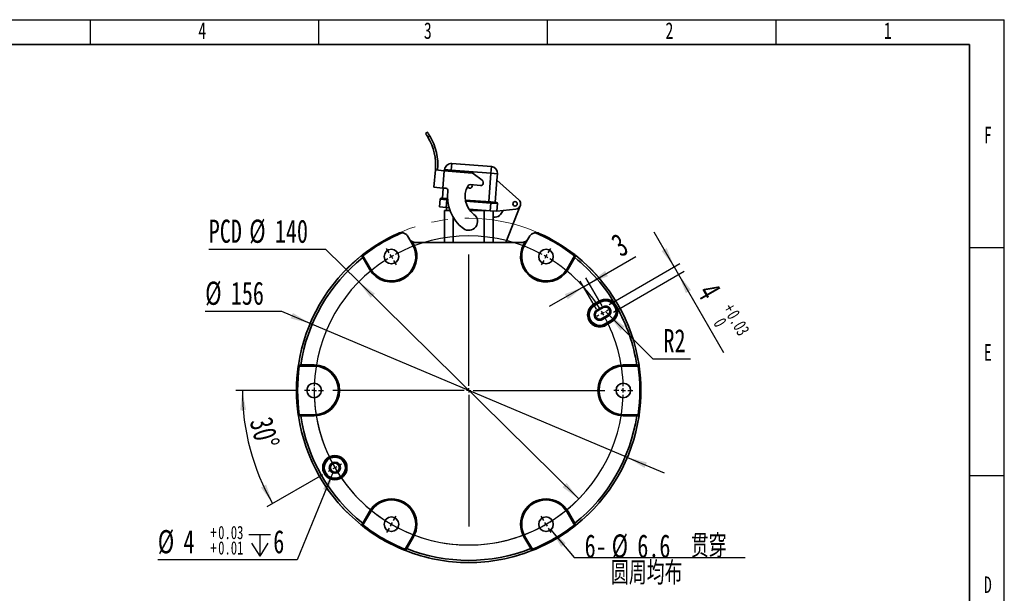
# Model space of a CAD drawing. Header units: millimetres. Extents: x 0 to 297, y 0 to 209.
# Tile 42 of 42: x 149 to 297, y 122 to 209. Entities that reach past the tile are written whole.
import ezdxf

# ---------------------------------------------------------------- set-up
doc = ezdxf.new("R2010")
doc.units = ezdxf.units.MM
doc.linetypes.add('CENTERX2', pattern=[20.32, 12.7, -2.54, 2.54, -2.54])
doc.layers.add('图层0', color=7, linetype='Continuous')
doc.layers.add('细实线', color=7, linetype='Continuous')
doc.layers.add('粗实线', color=7, linetype='Continuous', lineweight=50)
doc.styles.add('SLDTEXTSTYLE1', font='TXT', dxfattribs={"width": 0.7, "bigfont": 'bigfont'})
doc.styles.add('SLDTEXTSTYLE2', font='TXT', dxfattribs={"width": 0.7})
doc.dimstyles.new('SLDDIMSTYLE1', dxfattribs={"dimtxt": 3.5, "dimasz": 3, "dimexe": 0, "dimexo": 0.0625, "dimgap": 0.875, "dimtad": 0, "dimtih": 1, "dimtoh": 1, "dimlfac": 3, "dimrnd": 1e-09, "dimzin": 12, "dimdsep": 46, "dimtxsty": 'SLDTEXTSTYLE2', "dimsah": 1, "dimcen": 0, "dimadec": 0, "dimazin": 3, "dimtfac": 1, "dimtmove": 0, "dimatfit": 3, "dimfxl": 0, "dimfrac": 2, "dimtolj": 1, "dimtzin": 12, "dimarcsym": 0})
doc.dimstyles.new('SLDDIMSTYLE2', dxfattribs={"dimtxt": 3.5, "dimasz": 3, "dimexe": 0, "dimexo": 0.0625, "dimgap": 0.875, "dimtad": 0, "dimtih": 1, "dimtoh": 1, "dimlfac": 3, "dimrnd": 1e-09, "dimzin": 12, "dimdsep": 46, "dimtxsty": 'SLDTEXTSTYLE2', "dimsah": 1, "dimcen": 0, "dimadec": 0, "dimazin": 3, "dimtfac": 1, "dimtmove": 0, "dimatfit": 3, "dimfxl": 0, "dimfrac": 2, "dimtolj": 1, "dimtzin": 12, "dimarcsym": 0})
doc.dimstyles.new('SLDDIMSTYLE3', dxfattribs={"dimtxt": 3.5, "dimasz": 3, "dimexe": 0, "dimexo": 0.0625, "dimgap": 0.875, "dimtad": 2, "dimlfac": 3, "dimrnd": 1e-09, "dimzin": 12, "dimdsep": 46, "dimtxsty": 'SLDTEXTSTYLE2', "dimsah": 1, "dimcen": 0.09, "dimadec": 0, "dimazin": 3, "dimtol": 1, "dimtp": 0.03, "dimtfac": 1, "dimtmove": 0, "dimatfit": 0, "dimfxl": 0, "dimfrac": 2, "dimtolj": 1, "dimarcsym": 0})
doc.dimstyles.new('SLDDIMSTYLE4', dxfattribs={"dimtxt": 3.5, "dimasz": 3, "dimexe": 0, "dimexo": 0.0625, "dimgap": 0.875, "dimtad": 2, "dimlfac": 3, "dimrnd": 1e-09, "dimzin": 12, "dimdsep": 46, "dimtxsty": 'SLDTEXTSTYLE2', "dimsah": 1, "dimcen": 0.09, "dimadec": 0, "dimazin": 3, "dimtfac": 1, "dimtmove": 0, "dimatfit": 0, "dimfxl": 0, "dimfrac": 2, "dimtolj": 1, "dimtzin": 12, "dimarcsym": 0})
doc.dimstyles.new('SLDDIMSTYLE5', dxfattribs={"dimtxt": 3.5, "dimasz": 3, "dimexe": 0, "dimexo": 0.0625, "dimgap": 0.875, "dimtad": 0, "dimtih": 1, "dimtoh": 1, "dimlfac": 3, "dimrnd": 1e-09, "dimzin": 12, "dimdsep": 46, "dimtxsty": 'SLDTEXTSTYLE2', "dimsah": 1, "dimcen": 0, "dimadec": 0, "dimazin": 3, "dimtfac": 1, "dimtofl": 0, "dimtmove": 0, "dimatfit": 3, "dimfxl": 0, "dimfrac": 2, "dimtolj": 1, "dimtzin": 12, "dimarcsym": 0})
doc.dimstyles.new('SLDDIMSTYLE6', dxfattribs={"dimtxt": 3.5, "dimasz": 3, "dimexe": 0, "dimexo": 0.0625, "dimgap": 0.875, "dimtad": 2, "dimdec": 4, "dimlfac": 3, "dimzin": 12, "dimdsep": 46, "dimtxsty": 'SLDTEXTSTYLE2', "dimsah": 1, "dimcen": 0.09, "dimadec": 1, "dimazin": 3, "dimtfac": 1, "dimtdec": 1, "dimtofl": 0, "dimtmove": 0, "dimatfit": 3, "dimfxl": 0, "dimfrac": 2, "dimtolj": 1, "dimtzin": 12, "dimarcsym": 0})
doc.dimstyles.new('SLDDIMSTYLE7', dxfattribs={"dimtxt": 3.5, "dimasz": 3, "dimexe": 0, "dimexo": 0.0625, "dimgap": 0.875, "dimtad": 0, "dimtih": 1, "dimtoh": 1, "dimlfac": 3, "dimrnd": 1e-09, "dimzin": 12, "dimdsep": 46, "dimtxsty": 'SLDTEXTSTYLE2', "dimblk1": 'NONE', "dimblk2": 'NONE', "dimsah": 1, "dimcen": 0, "dimadec": 0, "dimazin": 3, "dimtol": 1, "dimtp": 0.03, "dimtm": -0.01, "dimtfac": 1, "dimtmove": 0, "dimatfit": 3, "dimldrblk": 'NONE', "dimfxl": 0, "dimfrac": 2, "dimtolj": 1, "dimarcsym": 0})
doc.dimstyles.new('SLDDIMSTYLE8', dxfattribs={"dimtxt": 3.5, "dimasz": 3, "dimexe": 0, "dimexo": 0.0625, "dimgap": 0.875, "dimtad": 0, "dimtih": 1, "dimtoh": 1, "dimlfac": 3, "dimrnd": 1e-09, "dimzin": 12, "dimdsep": 46, "dimtxsty": 'SLDTEXTSTYLE2', "dimblk1": 'NONE', "dimblk2": 'NONE', "dimsah": 1, "dimcen": 0, "dimadec": 0, "dimazin": 3, "dimtfac": 1, "dimtmove": 0, "dimatfit": 3, "dimldrblk": 'NONE', "dimfxl": 0, "dimfrac": 2, "dimtolj": 1, "dimtzin": 12, "dimarcsym": 0})

# ---------------------------------------------------------------- blocks, each defined once
blk = doc.blocks.new('_D_16')
at = {"layer": '图层0'}
for p, q in [((188.19, 164.71), (176.62, 164.71)), ((192.45, 162.91), (188.19, 164.71)), ((240.36, 142.68), (192.45, 162.91)), ((240.36, 142.68), (245.88, 140.35))]:
    blk.add_line(p, q, dxfattribs=at)
for points in [[(192.45, 162.91), (189.86, 164.49), (189.51, 163.66)], [(240.36, 142.68), (242.94, 141.1), (243.29, 141.93)]]:
    blk.add_solid(points, dxfattribs=at)
at = {"layer": '图层0', "char_height": 3.5, "attachment_point": 1, "style": 'SLDTEXTSTYLE2'}
for s, insert in [('%%c', (176.62, 169.22)), ('156', (180.49, 169.22))]:
    blk.add_mtext(s, dxfattribs=dict(at, insert=insert))
blk = doc.blocks.new('_D_17')
at = {"layer": '图层0'}
for p, q in [((194.84, 174.07), (177.16, 174.07)), ((199.79, 169.18), (194.84, 174.07)), ((233.01, 136.41), (199.79, 169.18))]:
    blk.add_line(p, q, dxfattribs=at)
blk.add_arc((216.4, 152.79), 23.33, 178.9344, 317.8376, dxfattribs=at)
for points in [[(199.79, 169.18), (201.61, 166.76), (202.24, 167.4)], [(233.01, 136.41), (231.19, 138.83), (230.56, 138.19)]]:
    blk.add_solid(points, dxfattribs=at)
at = {"layer": '图层0', "char_height": 3.5, "attachment_point": 1, "style": 'SLDTEXTSTYLE2'}
for s, insert in [('PCD', (177.16, 178.58)), ('%%c', (183.27, 178.58)), ('140', (187.14, 178.58))]:
    blk.add_mtext(s, dxfattribs=dict(at, insert=insert))
blk = doc.blocks.new('_D_18')
at = {"layer": '图层0'}
for p, q in [((247.41, 171.46), (244.41, 176.66)), ((237.58, 165.79), (248.27, 171.96)), ((247.41, 171.46), (248.07, 170.31)), ((238.24, 164.63), (248.94, 170.81)), ((248.07, 170.31), (254.87, 158.53))]:
    blk.add_line(p, q, dxfattribs=at)
for points in [[(247.41, 171.46), (246.3, 174.29), (245.52, 173.84)], [(248.07, 170.31), (249.18, 167.49), (249.96, 167.94)]]:
    blk.add_solid(points, dxfattribs=at)
at = {"layer": '图层0', "attachment_point": 1, "rotation": 300, "style": 'SLDTEXTSTYLE2'}
for s, insert, char_height in [('4', (253.83, 169.35), 3.5), ('+', (256.42, 166.15), 2), ('0', (254.99, 163.97), 2), ('0.03', (257.01, 165.14), 2)]:
    blk.add_mtext(s, dxfattribs=dict(at, insert=insert, char_height=char_height))
blk = doc.blocks.new('_D_19')
at = {"layer": '图层0'}
for p, q in [((234.6, 168.94), (241.61, 172.99)), ((236.54, 165.58), (234.1, 169.81)), ((233.74, 168.44), (228.54, 165.44)), ((235.68, 165.08), (233.24, 169.31)), ((233.74, 168.44), (234.6, 168.94))]:
    blk.add_line(p, q, dxfattribs=at)
for points in [[(234.6, 168.94), (237.43, 170.05), (236.98, 170.83)], [(233.74, 168.44), (230.91, 167.33), (231.36, 166.55)]]:
    blk.add_solid(points, dxfattribs=at)
at = {"layer": '图层0', "insert": (237.59, 175.88), "char_height": 3.5, "attachment_point": 1, "rotation": 30, "style": 'SLDTEXTSTYLE2'}
blk.add_mtext('3', dxfattribs=at)
blk = doc.blocks.new('_D_20')
at = {"layer": '图层0'}
for p, q in [((237.04, 164.71), (237.51, 164.24)), ((237.51, 164.24), (244.21, 157.54)), ((244.21, 157.54), (249.87, 157.54))]:
    blk.add_line(p, q, dxfattribs=at)
blk.add_solid([(237.51, 164.24), (239.32, 161.8), (239.95, 162.44)], dxfattribs=at)
at = {"layer": '图层0', "insert": (245.8, 162.06), "char_height": 3.5, "attachment_point": 1, "style": 'SLDTEXTSTYLE2'}
blk.add_mtext('R2', dxfattribs=at)
blk = doc.blocks.new('_D_21')
at = {"layer": '图层0'}
for p, q in [((190.64, 152.79), (181.23, 152.79)), ((194.32, 140.04), (185.94, 135.21))]:
    blk.add_line(p, q, dxfattribs=at)
blk.add_arc((216.4, 152.79), 34.17, 180, 210, dxfattribs=at)
for points in [[(182.23, 152.79), (181.91, 149.78), (182.81, 149.82)], [(186.81, 135.71), (185.82, 138.58), (185.03, 138.16)]]:
    blk.add_solid(points, dxfattribs=at)
at = {"layer": '图层0', "insert": (186.7, 149.05), "char_height": 3.5, "attachment_point": 1, "rotation": 285, "style": 'SLDTEXTSTYLE2'}
blk.add_mtext('30°', dxfattribs=at)
blk = doc.blocks.new('SW_SYMBOL_HOLE_DEPTH')
at = {"layer": '图层0', "color": 0}
for p, q in [((0, 875), (800, 875)), ((400, 875), (400, 75)), ((100, 555), (400, 75)), ((700, 555), (400, 75))]:
    blk.add_line(p, q, dxfattribs=at)
blk = doc.blocks.new('_D_22')
at = {"layer": '图层0'}
blk.add_line((190.52, 127.2), (169.47, 127.2), dxfattribs=at)
at = {"layer": '图层0', "xscale": 0.004072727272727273, "yscale": 0.004072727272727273, "zscale": 0.004072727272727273}
blk.add_blockref('SW_SYMBOL_HOLE_DEPTH', (183.23, 127.49), dxfattribs=at)
at = {"layer": '图层0', "attachment_point": 1, "style": 'SLDTEXTSTYLE2'}
for s, insert, char_height in [('0.03', (178.58, 132.35), 2), ('%%c', (169.47, 131.71), 3.5), ('4', (173.34, 131.71), 3.5), ('+', (177.41, 132.35), 2), ('6', (186.9, 131.71), 3.5), ('+', (177.41, 130.02), 2), ('0.01', (178.58, 130.02), 2)]:
    blk.add_mtext(s, dxfattribs=dict(at, insert=insert, char_height=char_height))
blk = doc.blocks.new('_None')
blk = doc.blocks.new('_D_23')
at = {"layer": '图层0'}
blk.add_line((232.32, 127.55), (258.14, 127.55), dxfattribs=at)
at = {"layer": '图层0', "char_height": 3.5, "attachment_point": 1}
for s, insert, style in [('6-', (233.9, 131.06), 'SLDTEXTSTYLE2'), ('%%c', (237.98, 131.06), 'SLDTEXTSTYLE2'), ('6.6', (241.85, 131.06), 'SLDTEXTSTYLE2'), ('贯穿', (249.93, 131.06), 'SLDTEXTSTYLE1'), ('圆周均布', (237.88, 126.99), 'SLDTEXTSTYLE1')]:
    blk.add_mtext(s, dxfattribs=dict(at, insert=insert, style=style))
blk = doc.blocks.new('SW_CENTERMARKSYMBOL_0')
at = {"layer": '图层0', "color": 0}
for p, q in [((-0.33, 0.58), (-0.72, 1.24)), ((0, 0), (-0.17, 0.29)), ((0, 0), (0.17, -0.29)), ((11.67, -19.54), (11.67, 0.33)), ((23.33, 0), (23.17, -0.29)), ((23.33, 0), (23.5, 0.29)), ((23.67, 0.58), (24.05, 1.24)), ((0.33, -0.58), (0.72, -1.24)), ((23, -0.58), (22.62, -1.24)), ((31.3, -8.87), (31.01, -9.04)), ((31.87, -8.54), (31.59, -8.71)), ((31.87, -8.54), (32.16, -8.37)), ((32.45, -8.21), (32.74, -8.04)), ((-12.33, -20.21), (-13.1, -20.21)), ((-11.67, -20.21), (-12, -20.21)), ((-11.67, -20.21), (-11.33, -20.21)), ((-11, -20.21), (-10.23, -20.21)), ((11, -20.21), (-8.87, -20.21)), ((11.67, -20.21), (11.33, -20.21)), ((11.67, -20.21), (11.67, -19.87)), ((11.67, -20.21), (11.67, -20.54)), ((11.67, -20.21), (12, -20.21)), ((12.33, -20.21), (32.21, -20.21)), ((34.33, -20.21), (33.57, -20.21)), ((35, -20.21), (34.67, -20.21)), ((35, -20.21), (35.33, -20.21)), ((35.67, -20.21), (36.43, -20.21)), ((11.67, -20.87), (11.67, -40.75)), ((-9.12, -32.21), (-9.55, -32.46)), ((-8.54, -31.87), (-8.83, -32.04)), ((-8.54, -31.87), (-8.25, -31.71)), ((-7.96, -31.54), (-7.53, -31.29)), ((0, -40.41), (0.17, -40.13)), ((0.33, -39.84), (0.72, -39.17)), ((23, -39.84), (22.62, -39.17)), ((23.33, -40.41), (23.17, -40.13)), ((-0.33, -40.99), (-0.72, -41.66)), ((0, -40.41), (-0.17, -40.7)), ((23.33, -40.41), (23.5, -40.7)), ((23.67, -40.99), (24.05, -41.66))]:
    blk.add_line(p, q, dxfattribs=at)
for start, end in [(61.637, 118.363), (120, 120.8185), (119.1815, 120), (60, 60.8185), (59.1815, 60), (121.637, 178.363), (31.637, 58.363), (30, 30.8185), (29.1815, 30), (1.637, 28.363), (179.1815, 180), (180, 180.8185), (0, 0.8185), (359.1815, 0), (181.637, 208.363), (301.637, 358.363), (209.1815, 210), (210, 210.8185), (211.637, 238.363), (239.1815, 240), (240, 240.8185), (241.637, 298.363), (299.1815, 300), (300, 300.8185)]:
    blk.add_arc((11.67, -20.21), 23.33, start, end, dxfattribs=at)

msp = doc.modelspace()

# ---------------------------------------------------------------- linework, layer by layer
at = {"color": 7, "linetype": 'Continuous', "lineweight": 35}
for p, q in [((209.885923, 191.582988), (210.158465, 191.774904)), ((210.521302, 191.215036), (210.247918, 191.022526)), ((211.154017, 183.464777), (211.375893, 186.080823)), ((211.375893, 186.080823), (212.704457, 185.968143)), ((212.704457, 185.968143), (212.48258, 183.352097)), ((212.704457, 185.968143), (216.928297, 185.609904)), ((212.755668, 185.9638), (212.768318, 186.127829)), ((212.768318, 186.127829), (213.765357, 186.050936)), ((213.84225, 187.047975), (213.765357, 186.050936)), ((219.747593, 185.589576), (213.765357, 186.050936)), ((213.84225, 187.047975), (219.824486, 186.586616)), ((219.747593, 185.589576), (219.824486, 186.586616)), ((217.098164, 185.54589), (218.446489, 184.550022)), ((219.414389, 181.269072), (219.747593, 185.589576)), ((219.747593, 185.589576), (220.744632, 185.512683)), ((220.411428, 181.192179), (220.667739, 184.515644)), ((220.744632, 185.512683), (220.667739, 184.515644)), ((220.667739, 184.515644), (223.957053, 181.583566)), ((211.154017, 183.464777), (212.48258, 183.352097)), ((212.435114, 181.807325), (212.553783, 183.346058)), ((212.951008, 183.312368), (212.48258, 183.352097)), ((216.611486, 183.86038), (218.201265, 183.725545)), ((218.580592, 184.253724), (218.561576, 184.029516)), ((212.000243, 180.503571), (212.089952, 181.666783)), ((213.086991, 181.58989), (212.089952, 181.666783)), ((212.26894, 181.820141), (213.099806, 181.756063)), ((213.086991, 181.58989), (212.997282, 180.426677)), ((213.086991, 181.58989), (213.099806, 181.756063)), ((213.099806, 181.756063), (213.192445, 181.748919)), ((215.889414, 181.540924), (219.746735, 181.243441)), ((212.997282, 180.426677), (212.000243, 180.503571)), ((212.735879, 175.128166), (212.735879, 179.961499)), ((212.735879, 179.961499), (213.556489, 179.961499)), ((213.415077, 180.394456), (212.997282, 180.426677)), ((213.069213, 180.42113), (213.069213, 179.961499)), ((219.644211, 179.914056), (216.431322, 180.161839)), ((216.579394, 179.961499), (218.735879, 179.961499)), ((218.735879, 179.961499), (219.02903, 179.961499)), ((219.644211, 179.914056), (219.73392, 181.077268)), ((220.64125, 179.837162), (219.644211, 179.914056)), ((219.73392, 181.077268), (219.746735, 181.243441)), ((220.730959, 181.000375), (219.73392, 181.077268)), ((219.746735, 181.243441), (220.577601, 181.179364)), ((220.069213, 179.881279), (220.069213, 178.961499)), ((220.730959, 181.000375), (220.64125, 179.837162)), ((223.488556, 180.132617), (220.64125, 179.837162)), ((221.202212, 179.370148), (221.619084, 179.938628)), ((224.179011, 180.658933), (222.023829, 175.128166)), ((220.069213, 175.128166), (220.069213, 178.961499)), ((220.069213, 178.961499), (220.395798, 178.961499)), ((207.911306, 174.835425), (207.153684, 176.147666)), ((207.915185, 174.837665), (207.180542, 176.110102)), ((207.234269, 176.025545), (207.415583, 175.711499)), ((225.62455, 176.110102), (224.889908, 174.837665)), ((225.651409, 176.147666), (224.893786, 174.835425)), ((225.389509, 175.711499), (225.570823, 176.025545)), ((207.85304, 175.278521), (208.059473, 174.920969)), ((207.915185, 174.837665), (207.911306, 174.835425)), ((208.059473, 174.920969), (207.915185, 174.837665)), ((208.425946, 175.128166), (224.379146, 175.128166)), ((224.74562, 174.920969), (224.952052, 175.278521)), ((224.74562, 174.920969), (224.889908, 174.837665)), ((224.889908, 174.837665), (224.893786, 174.835425)), ((200.355077, 173.247952), (200.441223, 173.107323)), ((200.395799, 172.843823), (200.540087, 172.927127)), ((201.412286, 171.083215), (200.395799, 172.843823)), ((200.441223, 173.107323), (201.560453, 171.168759)), ((200.540087, 172.927127), (201.556574, 171.166519)), ((231.244639, 171.168759), (232.36387, 173.107323)), ((231.248518, 171.166519), (232.265005, 172.927127)), ((232.409293, 172.843823), (231.392806, 171.083215)), ((232.409293, 172.843823), (232.265005, 172.927127)), ((232.36387, 173.107323), (232.450015, 173.247952)), ((201.412286, 171.083215), (201.556574, 171.166519)), ((201.556574, 171.166519), (201.560453, 171.168759)), ((231.248518, 171.166519), (231.244639, 171.168759)), ((231.392806, 171.083215), (231.248518, 171.166519)), ((235.261568, 165.796715), (236.127594, 166.296715)), ((235.344889, 165.6524), (235.261568, 165.796715)), ((236.210914, 166.1524), (235.344889, 165.6524)), ((235.345797, 165.650826), (235.344889, 165.6524)), ((235.345797, 165.650826), (236.211822, 166.150826)), ((235.379125, 165.5931), (235.345797, 165.650826)), ((236.245151, 166.0931), (235.379125, 165.5931)), ((235.760126, 164.933187), (236.626152, 165.433187)), ((236.709485, 165.28885), (235.84346, 164.78885)), ((236.210914, 166.1524), (236.127594, 166.296715)), ((236.211822, 166.150826), (236.210914, 166.1524)), ((236.211822, 166.150826), (236.245151, 166.0931)), ((236.626152, 165.433187), (236.709485, 165.28885)), ((238.526808, 165.783096), (238.391708, 165.685539)), ((238.712843, 165.460874), (238.560807, 165.392652)), ((235.84346, 164.78885), (235.760126, 164.933187)), ((236.510126, 163.634149), (237.376152, 164.134149)), ((236.510126, 163.634149), (236.59346, 163.489811)), ((237.459485, 163.989811), (236.59346, 163.489811)), ((237.459485, 163.989811), (237.376152, 164.134149)), ((236.97446, 162.829899), (237.840486, 163.329899)), ((236.97446, 162.829899), (237.007789, 162.772172)), ((237.873814, 163.272172), (237.007789, 162.772172)), ((237.007789, 162.772172), (237.008697, 162.770599)), ((237.008697, 162.770599), (237.874722, 163.270599)), ((237.008697, 162.770599), (237.092018, 162.626284)), ((237.958043, 163.126284), (237.092018, 162.626284)), ((237.873814, 163.272172), (237.840486, 163.329899)), ((237.873814, 163.272172), (237.874722, 163.270599)), ((237.958043, 163.126284), (237.874722, 163.270599)), ((190.830752, 156.461499), (190.665891, 156.465789)), ((193.069213, 156.461499), (190.830752, 156.461499)), ((191.036238, 156.632587), (191.036238, 156.465978)), ((191.036238, 156.632587), (193.069213, 156.632587)), ((193.069213, 156.465978), (191.036238, 156.465978)), ((193.069213, 156.632587), (193.069213, 156.465978)), ((193.069213, 156.465978), (193.069213, 156.461499)), ((239.735879, 156.632587), (241.768854, 156.632587)), ((239.735879, 156.632587), (239.735879, 156.465978)), ((239.735879, 156.465978), (239.735879, 156.461499)), ((241.768854, 156.465978), (239.735879, 156.465978)), ((241.974341, 156.461499), (239.735879, 156.461499)), ((241.768854, 156.632587), (241.768854, 156.465978)), ((242.139201, 156.465789), (241.974341, 156.461499)), ((190.665891, 149.123877), (190.830752, 149.128166)), ((190.830752, 149.128166), (193.069213, 149.128166)), ((191.036238, 149.123687), (193.069213, 149.123687)), ((191.036238, 148.957078), (191.036238, 149.123687)), ((193.069213, 148.957078), (191.036238, 148.957078)), ((193.069213, 149.123687), (193.069213, 149.128166)), ((193.069213, 148.957078), (193.069213, 149.123687)), ((239.735879, 149.128166), (241.974341, 149.128166)), ((239.735879, 149.123687), (239.735879, 149.128166)), ((239.735879, 149.123687), (241.768854, 149.123687)), ((239.735879, 148.957078), (239.735879, 149.123687)), ((241.768854, 148.957078), (239.735879, 148.957078)), ((241.768854, 148.957078), (241.768854, 149.123687)), ((241.974341, 149.128166), (242.139201, 149.123877)), ((200.395799, 132.745843), (201.412286, 134.506451)), ((201.560453, 134.420907), (200.441223, 132.482342)), ((201.556574, 134.423146), (200.540087, 132.662538)), ((201.412286, 134.506451), (201.556574, 134.423146)), ((201.556574, 134.423146), (201.560453, 134.420907)), ((231.248518, 134.423146), (231.244639, 134.420907)), ((232.36387, 132.482342), (231.244639, 134.420907)), ((231.392806, 134.506451), (231.248518, 134.423146)), ((232.265005, 132.662538), (231.248518, 134.423146)), ((231.392806, 134.506451), (232.409293, 132.745843)), ((200.441223, 132.482342), (200.355077, 132.341714)), ((200.395799, 132.745843), (200.540087, 132.662538)), ((232.409293, 132.745843), (232.265005, 132.662538)), ((232.450015, 132.341714), (232.36387, 132.482342)), ((206.792075, 128.815676), (207.911306, 130.75424)), ((206.898697, 128.991393), (207.915185, 130.752001)), ((208.059473, 130.668696), (207.042985, 128.908088)), ((207.915185, 130.752001), (207.911306, 130.75424)), ((208.059473, 130.668696), (207.915185, 130.752001)), ((224.74562, 130.668696), (224.889908, 130.752001)), ((225.762107, 128.908088), (224.74562, 130.668696)), ((224.889908, 130.752001), (224.893786, 130.75424)), ((224.889908, 130.752001), (225.906395, 128.991393)), ((224.893786, 130.75424), (226.013017, 128.815676)), ((206.71336, 128.670758), (206.792075, 128.815676)), ((207.042985, 128.908088), (206.898697, 128.991393)), ((225.762107, 128.908088), (225.906395, 128.991393)), ((226.013017, 128.815676), (226.091732, 128.670758))]:
    msp.add_line(p, q, dxfattribs=at)
at = {"color": 8, "linetype": 'Continuous', "lineweight": 35}
for p, q in [((213.765357, 186.050936), (213.752119, 185.879287)), ((213.202902, 181.580951), (213.086991, 181.58989)), ((219.73392, 181.077268), (215.919497, 181.371443)), ((218.735879, 179.984108), (218.735879, 179.961499)), ((218.735879, 175.128166), (218.735879, 179.961499)), ((214.069213, 178.905048), (214.069213, 175.128166))]:
    msp.add_line(p, q, dxfattribs=at)
at = {"color": 7, "linetype": 'Continuous', "lineweight": 35}
for centre, radius in [((223.402546, 180.961499), 0.333333), ((204.735879, 173.002092), 1.1), ((228.069213, 173.002092), 1.1), ((193.069213, 152.794833), 1.1), ((239.735879, 152.794833), 1.1), ((196.195287, 141.128166), 1.83045), ((196.195287, 141.128166), 1.663808), ((196.195287, 141.128166), 1.661992), ((196.195287, 141.128166), 1.595335), ((196.195287, 141.128166), 0.833333), ((196.195287, 141.128166), 0.666667), ((204.735879, 132.587573), 1.1), ((228.069213, 132.587573), 1.1)]:
    msp.add_circle(centre, radius, dxfattribs=at)
at = {"color": 7, "linetype": 'CENTERX2', "lineweight": 18}
msp.add_circle((216.402546, 152.794833), 26, dxfattribs=at)
at = {"color": 7, "linetype": 'Continuous', "lineweight": 35}
for centre, radius, start, end in [((203.072372, 186.785076), 8.333333, 355.15213609, 30.56357036), ((203.072372, 186.785076), 8.666667, 355.15213609, 30.74041031), ((213.765357, 186.050936), 1, 85.58998643, 175.58998643), ((219.747593, 185.589576), 1, 355.58998643, 85.58998643), ((216.900127, 185.277763), 0.333333, 53.5505447, 85.15213609), ((218.248451, 184.281895), 0.333333, 355.15213609, 53.5505447), ((212.922838, 182.980227), 0.333333, 351.42792634, 85.15213609), ((219.178348, 182.037289), 5.992846, 171.42792634, 233.43544895), ((219.178348, 182.037289), 3.326179, 150.12089242, 233.43544895), ((216.589873, 183.660004), 0.333333, 185.27221977, 32.34192449), ((216.583316, 183.528239), 0.333333, 85.15213609, 150.12089242), ((218.229435, 184.057686), 0.333333, 265.15213609, 355.15213609), ((212.256125, 181.653968), 0.166667, 85.58998643, 175.58998643), ((223.402546, 180.961499), 0.833333, 275.92416512, 48.28634908), ((220.564786, 181.01319), 0.166667, 355.58998643, 85.58998643), ((216.402546, 178.294833), 1.333333, 233.43544895, 53.43544895), ((220.395798, 179.961499), 1, 270, 323.74705511), ((216.402546, 152.794833), 25.997141, 114.20131061, 128.11764687), ((216.402546, 152.794833), 25.833333, 112.84267042, 128.15985987), ((216.402546, 152.794833), 25.833333, 51.84014013, 67.15732958), ((216.402546, 152.794833), 25.997141, 51.88235313, 65.79868939), ((204.735879, 173.002092), 3.837755, 210, 30), ((204.735879, 173.002092), 3.671145, 210, 30), ((204.735879, 173.002092), 3.666667, 210, 30), ((208.425946, 176.294833), 1.166667, 240.58956379, 270), ((228.069213, 173.002092), 3.837755, 150, 330), ((224.379146, 176.294833), 1.166667, 270, 299.41043621), ((228.069213, 173.002092), 3.671145, 150, 330), ((228.069213, 173.002092), 3.666667, 150, 330), ((216.402546, 152.794833), 25.988262, 128.46707697, 171.53292303), ((216.402546, 152.794833), 25.654979, 128.60322696, 171.39677304), ((216.402546, 152.794833), 25.654979, 30.41547887, 51.39677304), ((216.402546, 152.794833), 25.988262, 8.46707697, 51.53292303), ((237.042818, 164.711499), 1.83045, 35.83323608, 120), ((236.176793, 164.211499), 1.83045, 120, 300), ((236.176793, 164.211499), 1.663808, 120, 300), ((236.176793, 164.211499), 1.661992, 120, 300), ((236.176793, 164.211499), 1.595335, 120, 300), ((237.042818, 164.711499), 1.663808, 35.83323608, 120), ((237.042818, 164.711499), 1.661992, 300, 120), ((237.042818, 164.711499), 1.595335, 300, 120), ((237.042818, 164.711499), 0.833333, 300, 120), ((237.042818, 164.711499), 0.666667, 300, 120), ((237.042818, 164.711499), 1.663808, 300, 24.16676392), ((237.042818, 164.711499), 1.83045, 300, 24.16676392), ((216.402546, 152.794833), 25.654979, 8.60322696, 29.58452113), ((236.176793, 164.211499), 0.833333, 120, 300), ((236.176793, 164.211499), 0.666667, 120, 300), ((216.402546, 152.794833), 25.997141, 171.88235313, 188.11764687), ((216.402546, 152.794833), 25.833333, 171.84014013, 188.15985987), ((193.069213, 152.794833), 3.837755, 270, 90), ((193.069213, 152.794833), 3.671145, 270, 90), ((193.069213, 152.794833), 3.666667, 270, 90), ((239.735879, 152.794833), 3.837755, 90, 270), ((239.735879, 152.794833), 3.671145, 90, 270), ((239.735879, 152.794833), 3.666667, 90, 270), ((216.402546, 152.794833), 25.833333, 351.84014013, 8.15985987), ((216.402546, 152.794833), 25.997141, 351.88235313, 8.11764687), ((216.402546, 152.794833), 25.988262, 188.46707697, 231.53292303), ((216.402546, 152.794833), 25.654979, 188.60322696, 231.39677304), ((216.402546, 152.794833), 25.654979, 308.60322696, 351.39677304), ((216.402546, 152.794833), 25.988262, 308.46707697, 351.53292303), ((204.735879, 132.587573), 3.837755, 330, 150), ((204.735879, 132.587573), 3.671145, 330, 150), ((204.735879, 132.587573), 3.666667, 330, 150), ((228.069213, 132.587573), 3.837755, 30, 210), ((228.069213, 132.587573), 3.671145, 30, 210), ((228.069213, 132.587573), 3.666667, 30, 210), ((216.402546, 152.794833), 25.997141, 231.88235313, 248.11764687), ((216.402546, 152.794833), 25.833333, 231.84014013, 248.15985987), ((216.402546, 152.794833), 25.833333, 291.84014013, 308.15985987), ((216.402546, 152.794833), 25.997141, 291.88235313, 308.11764687), ((216.402546, 152.794833), 25.988313, 248.46620796, 270), ((216.402546, 152.794833), 25.654979, 248.60322696, 291.39677304), ((216.402546, 152.794833), 25.988313, 270, 291.5342996)]:
    msp.add_arc(centre, radius, start, end, dxfattribs=at)
for centre, major_axis, start_param, end_param in [((245.952803, 169.855682), (44.331013, 25.594522), 2.401336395, 2.4014606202), ((186.852289, 169.855682), (44.331013, -25.594522), 0.7401320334, 0.7402562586), ((216.402546, 118.673135), (0, 51.189045), 0.7401320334, 0.7402562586), ((216.402546, 118.673135), (0, 51.189045), 5.5429290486, 5.5430532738), ((216.402546, 186.916531), (0, 51.189045), 2.401336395, 2.4014606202), ((216.402546, 186.916531), (0, 51.189045), 3.881724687, 3.8818489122), ((245.952803, 135.733984), (44.331013, -25.594522), 3.881724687, 3.8818489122), ((186.852289, 135.733984), (44.331013, 25.594522), 5.5429290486, 5.5430532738), ((186.852289, 169.855682), (44.331013, -25.594522), 5.5429290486, 5.5430532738), ((245.952803, 169.855682), (44.331013, 25.594522), 3.881724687, 3.8818489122)]:
    msp.add_ellipse(centre, major_axis=major_axis, ratio=0.7454316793, start_param=start_param, end_param=end_param, dxfattribs=at)
for points, knots in [([(210.158465, 191.774904), (210.16272, 191.768888), (210.17123, 191.756856), (210.23681, 191.662482), (210.3308, 191.521925), (210.431811, 191.363776), (210.49579, 191.257438), (210.521302, 191.215036)], [0, 0, 0, 0, 0.2145556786, 0.4291127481, 0.6436129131, 0.8578919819, 1, 1, 1, 1]), ([(210.247918, 191.022526), (210.209294, 191.08674), (210.132043, 191.215174), (210.023245, 191.382793), (209.93868, 191.507724), (209.892572, 191.573554), (209.88782, 191.580296), (209.885923, 191.582988)], [0, 0, 0, 0, 0.2145006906, 0.4290211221, 0.6431841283, 0.8575056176, 1, 1, 1, 1]), ([(206.373994, 176.602169), (206.273875, 176.614621), (206.169632, 176.61462), (205.953956, 176.583583), (205.84833, 176.553466), (205.745177, 176.507104)], [0, 0, 0, 0, 0.5, 0.5, 1, 1, 1, 1]), ([(207.153684, 176.147666), (207.106811, 176.209841), (207.054569, 176.266323), (206.939783, 176.368364), (206.876457, 176.41433), (206.74305, 176.492134), (206.673241, 176.52406), (206.527452, 176.574044), (206.451194, 176.592022), (206.373994, 176.602169)], [0, 0, 0, 0, 0.25, 0.25, 0.5, 0.5, 0.75, 0.75, 1, 1, 1, 1]), ([(207.180542, 176.110102), (207.182188, 176.107719), (207.187137, 176.100562), (207.196304, 176.08692), (207.201181, 176.079505), (207.215566, 176.057059), (207.225083, 176.041457), (207.234269, 176.025545)], [0, 0, 0, 0, 0.25, 0.25, 0.5, 0.5, 1, 1, 1, 1]), ([(207.415583, 175.711499), (207.442552, 175.664788), (207.471401, 175.622107), (207.533792, 175.541323), (207.567208, 175.503466), (207.639241, 175.431822), (207.677819, 175.398082), (207.761213, 175.334632), (207.806113, 175.304974), (207.85304, 175.278521)], [0, 0, 0, 0, 0.25, 0.25, 0.5, 0.5, 0.75, 0.75, 1, 1, 1, 1]), ([(224.952052, 175.278521), (224.998866, 175.30491), (225.042775, 175.33388), (225.1259, 175.396951), (225.165237, 175.43124), (225.237842, 175.503396), (225.271342, 175.541374), (225.333705, 175.622129), (225.362609, 175.664908), (225.389509, 175.711499)], [0, 0, 0, 0, 0.25, 0.25, 0.5, 0.5, 0.75, 0.75, 1, 1, 1, 1]), ([(225.570823, 176.025545), (225.580011, 176.041459), (225.589476, 176.056981), (225.603951, 176.079567), (225.608824, 176.086974), (225.617985, 176.100606), (225.622912, 176.10773), (225.62455, 176.110102)], [0, 0, 0, 0, 0.5, 0.5, 0.75, 0.75, 1, 1, 1, 1]), ([(226.431099, 176.602169), (226.353898, 176.592022), (226.279007, 176.574395), (226.133653, 176.524793), (226.062451, 176.492337), (225.929014, 176.414586), (225.866835, 176.369571), (225.751501, 176.267338), (225.698281, 176.209841), (225.651409, 176.147666)], [0, 0, 0, 0, 0.25, 0.25, 0.5, 0.5, 0.75, 0.75, 1, 1, 1, 1]), ([(227.059915, 176.507104), (226.956794, 176.553451), (226.850391, 176.583759), (226.63473, 176.614656), (226.531175, 176.614616), (226.431099, 176.602169)], [0, 0, 0, 0, 0.5, 0.5, 1, 1, 1, 1]), ([(200.353113, 173.242776), (200.352337, 173.240731), (200.337047, 173.227359), (200.293816, 173.190754), (200.265546, 173.167236), (200.236162, 173.142751)], [0, 0, 0, 0, 0.5, 0.5, 1, 1, 1, 1]), ([(200.395799, 172.843823), (200.376227, 172.884278), (200.356685, 172.923851), (200.319433, 172.997685), (200.301979, 173.031419), (200.272225, 173.087125), (200.259793, 173.109331), (200.242377, 173.137887), (200.237199, 173.144576), (200.236162, 173.142751)], [0, 0, 0, 0, 0.25, 0.25, 0.5, 0.5, 0.75, 0.75, 1, 1, 1, 1]), ([(200.353113, 173.242776), (200.377993, 173.202297), (200.40744, 173.153352), (200.455466, 173.072269), (200.472248, 173.043739), (200.505854, 172.98624), (200.522863, 172.956959), (200.540087, 172.927127)], [0, 0, 0, 0, 0.5, 0.5, 0.75, 0.75, 1, 1, 1, 1]), ([(232.265005, 172.927127), (232.282229, 172.956959), (232.299238, 172.98624), (232.332844, 173.043739), (232.349626, 173.072269), (232.397652, 173.153352), (232.427099, 173.202297), (232.451979, 173.242776)], [0, 0, 0, 0, 0.25, 0.25, 0.5, 0.5, 1, 1, 1, 1]), ([(232.56893, 173.142751), (232.567894, 173.144576), (232.562715, 173.137887), (232.5453, 173.109331), (232.532867, 173.087125), (232.503113, 173.031419), (232.485659, 172.997685), (232.448407, 172.923851), (232.428865, 172.884278), (232.409293, 172.843823)], [0, 0, 0, 0, 0.25, 0.25, 0.5, 0.5, 0.75, 0.75, 1, 1, 1, 1]), ([(232.451979, 173.242776), (232.452755, 173.240731), (232.468045, 173.227359), (232.511276, 173.190754), (232.539546, 173.167236), (232.56893, 173.142751)], [0, 0, 0, 0, 0.5, 0.5, 1, 1, 1, 1]), ([(190.669391, 156.470077), (190.670774, 156.471772), (190.67471, 156.491699), (190.684795, 156.547442), (190.691028, 156.583683), (190.69754, 156.621372)], [0, 0, 0, 0, 0.5, 0.5, 1, 1, 1, 1]), ([(191.036238, 156.465978), (191.001791, 156.465978), (190.967928, 156.466068), (190.901329, 156.466422), (190.868232, 156.466691), (190.773998, 156.467741), (190.716887, 156.468771), (190.669391, 156.470077)], [0, 0, 0, 0, 0.25, 0.25, 0.5, 0.5, 1, 1, 1, 1]), ([(190.69754, 156.621372), (190.696478, 156.619563), (190.70486, 156.618422), (190.738297, 156.617618), (190.763745, 156.617955), (190.826864, 156.62004), (190.864806, 156.621791), (190.947374, 156.626446), (190.991416, 156.629309), (191.036238, 156.632587)], [0, 0, 0, 0, 0.25, 0.25, 0.5, 0.5, 0.75, 0.75, 1, 1, 1, 1]), ([(241.768854, 156.632587), (241.813676, 156.629309), (241.857718, 156.626446), (241.940286, 156.621791), (241.978228, 156.62004), (242.041347, 156.617955), (242.066795, 156.617618), (242.100233, 156.618422), (242.108615, 156.619563), (242.107552, 156.621372)], [0, 0, 0, 0, 0.25, 0.25, 0.5, 0.5, 0.75, 0.75, 1, 1, 1, 1]), ([(242.135701, 156.470077), (242.088205, 156.468771), (242.031095, 156.467741), (241.936861, 156.466691), (241.903763, 156.466422), (241.837164, 156.466068), (241.803302, 156.465978), (241.768854, 156.465978)], [0, 0, 0, 0, 0.5, 0.5, 0.75, 0.75, 1, 1, 1, 1]), ([(242.135701, 156.470077), (242.134318, 156.471772), (242.130383, 156.491699), (242.120297, 156.547442), (242.114065, 156.583683), (242.107552, 156.621372)], [0, 0, 0, 0, 0.5, 0.5, 1, 1, 1, 1]), ([(190.669391, 149.119588), (190.716887, 149.120895), (190.773998, 149.121924), (190.868232, 149.122974), (190.901329, 149.123243), (190.967928, 149.123597), (191.001791, 149.123687), (191.036238, 149.123687)], [0, 0, 0, 0, 0.5, 0.5, 0.75, 0.75, 1, 1, 1, 1]), ([(190.669391, 149.119588), (190.670774, 149.117893), (190.67471, 149.097966), (190.684795, 149.042224), (190.691028, 149.005982), (190.69754, 148.968293)], [0, 0, 0, 0, 0.5, 0.5, 1, 1, 1, 1]), ([(191.036238, 148.957078), (190.991416, 148.960356), (190.947374, 148.963219), (190.864806, 148.967874), (190.826864, 148.969626), (190.763745, 148.971711), (190.738297, 148.972047), (190.70486, 148.971243), (190.696478, 148.970103), (190.69754, 148.968293)], [0, 0, 0, 0, 0.25, 0.25, 0.5, 0.5, 0.75, 0.75, 1, 1, 1, 1]), ([(241.768854, 149.123687), (241.803302, 149.123687), (241.837164, 149.123597), (241.903763, 149.123243), (241.936861, 149.122974), (242.031095, 149.121924), (242.088205, 149.120895), (242.135701, 149.119588)], [0, 0, 0, 0, 0.25, 0.25, 0.5, 0.5, 1, 1, 1, 1]), ([(242.107552, 148.968293), (242.108615, 148.970103), (242.100233, 148.971243), (242.066795, 148.972047), (242.041347, 148.971711), (241.978228, 148.969626), (241.940286, 148.967874), (241.857718, 148.963219), (241.813676, 148.960356), (241.768854, 148.957078)], [0, 0, 0, 0, 0.25, 0.25, 0.5, 0.5, 0.75, 0.75, 1, 1, 1, 1]), ([(242.135701, 149.119588), (242.134318, 149.117893), (242.130383, 149.097966), (242.120297, 149.042224), (242.114065, 149.005982), (242.107552, 148.968293)], [0, 0, 0, 0, 0.5, 0.5, 1, 1, 1, 1]), ([(200.236162, 132.446914), (200.237199, 132.445089), (200.242377, 132.451778), (200.259793, 132.480334), (200.272225, 132.502541), (200.301979, 132.558246), (200.319433, 132.59198), (200.356685, 132.665814), (200.376227, 132.705387), (200.395799, 132.745843)], [0, 0, 0, 0, 0.25, 0.25, 0.5, 0.5, 0.75, 0.75, 1, 1, 1, 1]), ([(200.353113, 132.346889), (200.352337, 132.348934), (200.337047, 132.362306), (200.293816, 132.398912), (200.265546, 132.42243), (200.236162, 132.446914)], [0, 0, 0, 0, 0.5, 0.5, 1, 1, 1, 1]), ([(200.540087, 132.662538), (200.522863, 132.632706), (200.505854, 132.603425), (200.472248, 132.545926), (200.455466, 132.517397), (200.40744, 132.436313), (200.377993, 132.387368), (200.353113, 132.346889)], [0, 0, 0, 0, 0.25, 0.25, 0.5, 0.5, 1, 1, 1, 1]), ([(232.451979, 132.346889), (232.427099, 132.387368), (232.397652, 132.436313), (232.349626, 132.517397), (232.332844, 132.545926), (232.299238, 132.603425), (232.282229, 132.632706), (232.265005, 132.662538)], [0, 0, 0, 0, 0.5, 0.5, 0.75, 0.75, 1, 1, 1, 1]), ([(232.409293, 132.745843), (232.428865, 132.705387), (232.448407, 132.665814), (232.485659, 132.59198), (232.503113, 132.558246), (232.532867, 132.502541), (232.5453, 132.480334), (232.562715, 132.451778), (232.567894, 132.445089), (232.56893, 132.446914)], [0, 0, 0, 0, 0.25, 0.25, 0.5, 0.5, 0.75, 0.75, 1, 1, 1, 1]), ([(232.451979, 132.346889), (232.452755, 132.348934), (232.468045, 132.362306), (232.511276, 132.398912), (232.539546, 132.42243), (232.56893, 132.446914)], [0, 0, 0, 0, 0.5, 0.5, 1, 1, 1, 1]), ([(206.718824, 128.671644), (206.74144, 128.71343), (206.769104, 128.763405), (206.815311, 128.845538), (206.831628, 128.874336), (206.86462, 128.93219), (206.881474, 128.961561), (206.898697, 128.991393)], [0, 0, 0, 0, 0.5, 0.5, 0.75, 0.75, 1, 1, 1, 1]), ([(206.718824, 128.671644), (206.720983, 128.671995), (206.740208, 128.665439), (206.793525, 128.646303), (206.828028, 128.633579), (206.863924, 128.620374)], [0, 0, 0, 0, 0.5, 0.5, 1, 1, 1, 1]), ([(207.042985, 128.908088), (207.017736, 128.87091), (206.993235, 128.8342), (206.947919, 128.765022), (206.927432, 128.733039), (206.894066, 128.679419), (206.881051, 128.657549), (206.865028, 128.628189), (206.861825, 128.620359), (206.863924, 128.620374)], [0, 0, 0, 0, 0.25, 0.25, 0.5, 0.5, 0.75, 0.75, 1, 1, 1, 1]), ([(225.941169, 128.620374), (225.943267, 128.620359), (225.940064, 128.628189), (225.924041, 128.657549), (225.911026, 128.679419), (225.877661, 128.733039), (225.857173, 128.765022), (225.811857, 128.8342), (225.787357, 128.87091), (225.762107, 128.908088)], [0, 0, 0, 0, 0.25, 0.25, 0.5, 0.5, 0.75, 0.75, 1, 1, 1, 1]), ([(225.906395, 128.991393), (225.923619, 128.961561), (225.940472, 128.93219), (225.973465, 128.874336), (225.989781, 128.845538), (226.035988, 128.763405), (226.063652, 128.71343), (226.086268, 128.671644)], [0, 0, 0, 0, 0.25, 0.25, 0.5, 0.5, 1, 1, 1, 1]), ([(226.086268, 128.671644), (226.084109, 128.671995), (226.064884, 128.665439), (226.011567, 128.646303), (225.977065, 128.633579), (225.941169, 128.620374)], [0, 0, 0, 0, 0.5, 0.5, 1, 1, 1, 1])]:
    msp.add_open_spline(points, degree=3, knots=knots, dxfattribs=at)
for points in [[(207.180542, 176.110102), (207.170188, 176.125096), (207.161621, 176.136932), (207.153684, 176.147666)], [(225.651409, 176.147666), (225.643472, 176.136934), (225.634912, 176.125108), (225.62455, 176.110102)], [(238.560807, 165.392652), (238.514415, 165.49604), (238.458048, 165.593669), (238.391708, 165.685539)], [(238.526808, 165.783096), (238.596393, 165.680061), (238.658405, 165.572654), (238.712843, 165.460874)]]:
    msp.add_open_spline(points, degree=3, dxfattribs=at)
at = {"layer": '图层0'}
for p, q in [((159.24, 208.761346), (159.24, 205)), ((193.74, 208.761346), (193.74, 205)), ((228.24, 208.761346), (228.24, 205)), ((262.74, 208.761346), (262.74, 205)), ((292, 174.36012), (297.246533, 174.36012)), ((195.943773, 140.510764), (190.521504, 127.200478)), ((292, 139.95512), (297.246533, 139.95512)), ((228.77844, 131.746742), (232.316915, 127.551673))]:
    msp.add_line(p, q, dxfattribs=at)
for points in [[(195.943773, 140.510764), (194.395215, 137.902227), (195.228707, 137.562683)], [(228.77844, 131.746742), (230.368721, 129.163429), (231.056673, 129.743706)]]:
    msp.add_solid(points, dxfattribs=at)
at = {"layer": '粗实线', "lineweight": 35}
for p, q in [((25, 205), (292, 205)), ((292, 205), (292, 5))]:
    msp.add_line(p, q, dxfattribs=at)
at = {"layer": '细实线'}
for p in [(2.753373, 208.761346), (297.246533, 2.33512)]:
    msp.add_line(p, (297.246533, 208.761346), dxfattribs=at)

# ---------------------------------------------------------------- block references
at = {"layer": '图层0'}
msp.add_blockref('SW_CENTERMARKSYMBOL_0', (204.735879, 173.002092), dxfattribs=at)

# ---------------------------------------------------------------- texts
at = {"layer": '图层0', "char_height": 2.5, "attachment_point": 1, "style": 'SLDTEXTSTYLE2'}
for s, insert in [('4', (175.586921, 208.368067)), ('3', (209.630899, 208.368067)), ('2', (246.09679, 208.368067)), ('1', (279.070039, 208.368067)), ('F', (294.16791, 192.605949)), ('E', (294.16791, 159.788999)), ('D', (294.16791, 124.714555))]:
    msp.add_mtext(s, dxfattribs=dict(at, insert=insert))

# ---------------------------------------------------------------- dimensions: what is measured, and where the dimension line sits
at = {"layer": '图层0'}
for p1, p2, text, dimstyle, picture, middle in [((199.793294, 169.183158), (233.011798, 136.406508), 'PCD<>', 'SLDDIMSTYLE2', '_D_17', (185.207684, 176.606813)), ((0.804226, 0.5785), (0, 0), '<>{\\fGDT;x}6', 'SLDDIMSTYLE7', '_D_22', (179.200983, 129.737283)), ((1.466959, 0.852814), (0, 0), '6-<> 贯穿\\P圆周均布', 'SLDDIMSTYLE8', '_D_23', (246.023408, 127.049437))]:
    dim = msp.add_diameter_dim_2p(p1=p1, p2=p2, text=text, dimstyle=dimstyle, dxfattribs=at)
    dim.commit()
    dim.dimension.update_dxf_attribs({"geometry": picture, "text_midpoint": middle, "dimtype": 163})
for base, p1, p2, angle, dimstyle, picture, middle in [((234.601998, 168.939124), (236.176793, 164.211499), (237.042818, 164.711499), 30, 'SLDDIMSTYLE4', '_D_19', (240.731584, 172.478042)), ((248.072222, 170.309528), (236.709485, 165.28885), (237.376152, 164.134149), 300, 'SLDDIMSTYLE3', '_D_18', (252.399631, 162.814235))]:
    dim = msp.add_linear_dim(base=base, p1=p1, p2=p2, angle=angle, dimstyle=dimstyle, dxfattribs=at)
    dim.commit()
    dim.dimension.update_dxf_attribs({"geometry": picture, "text_midpoint": middle, "dimtype": 160})
dim = msp.add_diameter_dim_2p(p1=(192.449279, 162.90626), p2=(240.355814, 142.683405), dimstyle='SLDDIMSTYLE1', dxfattribs=at)
dim.commit()
dim.dimension.update_dxf_attribs({"geometry": '_D_16', "text_midpoint": (181.610311, 167.241892), "dimtype": 163})
dim = msp.add_radius_dim(center=(237.042818, 164.711499), mpoint=(237.514223, 164.240095), dimstyle='SLDDIMSTYLE5', dxfattribs=at)
dim.commit()
dim.dimension.update_dxf_attribs({"geometry": '_D_20', "text_midpoint": (247.835242, 159.580186), "dimtype": 164})
dim = msp.add_angular_dim_2l(base=(183.395849, 143.950715), line1=((191.635879, 152.794833), (194.502546, 152.794833)), line2=((195.184924, 140.544833), (197.20565, 141.711499)), dimstyle='SLDDIMSTYLE6', dxfattribs=at)
dim.commit()
dim.dimension.update_dxf_attribs({"geometry": '_D_21', "text_midpoint": (183.395849, 143.950715), "dimtype": 162})

doc.saveas('drawing.dxf')
